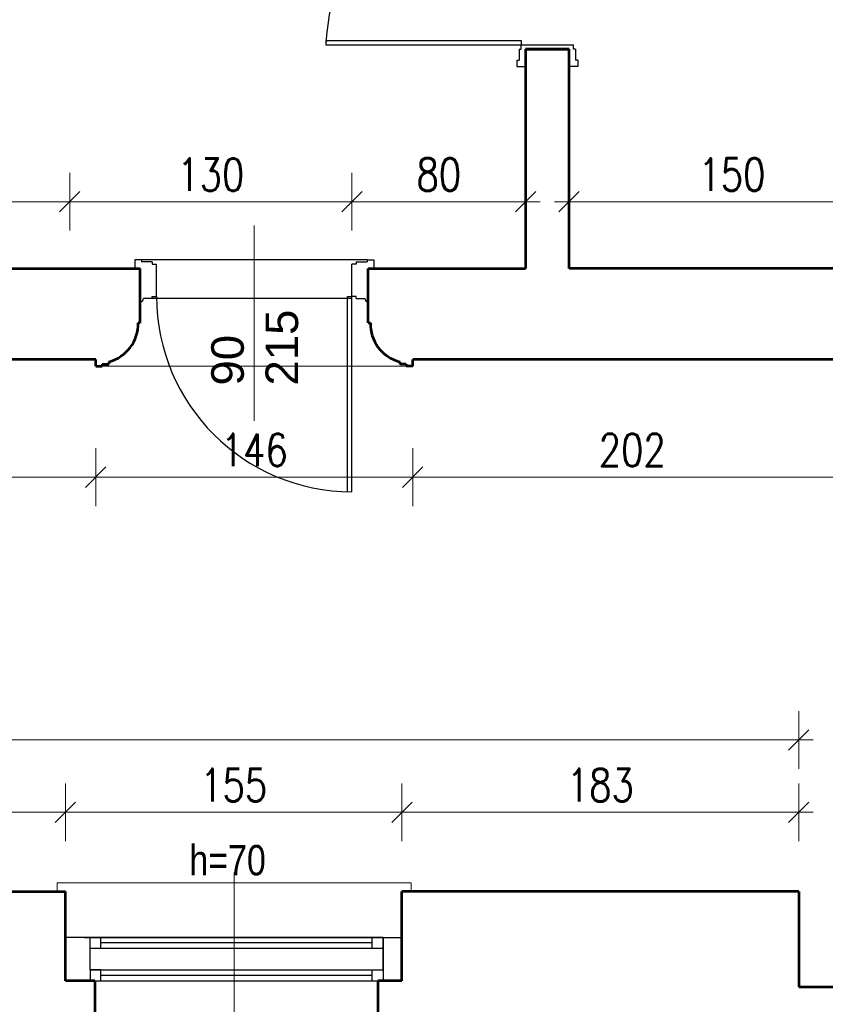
# Model space of a CAD drawing. Header units: millimetres. Extents: x 56977 to 67992, y 30187 to 42235.
# Tile 124 of 130: x 65712 to 66083, y 40608 to 41062. Entities that reach past the tile are written whole.
import ezdxf

# ---------------------------------------------------------------- set-up
doc = ezdxf.new("R2010")
doc.units = ezdxf.units.MM
doc.header["$MEASUREMENT"] = 0
doc.layers.get('0').update_dxf_attribs({"lineweight": 13})
doc.layers.get('DEFPOINTS').update_dxf_attribs({"lineweight": 13})
doc.layers.add('AI-OKNA', color=4, linetype='Continuous')
for name, color, linetype, lineweight in [('AI-OPISY', 3, 'Continuous', 13), ('AI_MURY', 40, 'Continuous', 53), ('AI_WIDOK', 8, 'Continuous', 13), ('Lines', 7, 'Continuous', 13), ('wymiary', 8, 'Continuous', 13)]:
    doc.layers.add(name, color=color, linetype=linetype, lineweight=lineweight)
doc.styles.get("Standard").update_dxf_attribs({"font": 'txt.shx'})
doc.styles.add('Style-ROMANS', font='ROMANS.shx')
doc.styles.add('WYMIAROWY-08', font='ROMANS.shx', dxfattribs={"width": 0.8})
doc.dimstyles.new('DYBY', dxfattribs={"dimscale": 100, "dimtxt": 0.15, "dimasz": 0.05, "dimexe": 0.05, "dimexo": 0.1, "dimgap": 0.05, "dimtad": 1, "dimdec": 0, "dimdsep": 46, "dimlunit": 5, "dimtxsty": 'WYMIAROWY-08', "dimblk": 'M_STRZ', "dimcen": 0.1, "dimse1": 1, "dimse2": 1, "dimclrd": 7, "dimclre": 7, "dimclrt": 1, "dimadec": 0, "dimazin": 0, "dimtfac": 1, "dimtdec": 0, "dimtmove": 2, "dimatfit": 3, "dimldrblk": 'M_STRZ', "dimfxl": 0, "dimtolj": 1, "dimarcsym": 0})

# ---------------------------------------------------------------- blocks, each defined once
blk = doc.blocks.new('M_STRZ')
for p, q in [((0, 2.66), (0, 0)), ((-0.941, -0.941), (0.941, 0.941)), ((-1.33, 0), (1.33, 0)), ((0, 0), (0, -2.66))]:
    blk.add_line(p, q)
blk = doc.blocks.new('*U122')
at = {"layer": 'DEFPOINTS', "color": 0}
for p in [(65282.82, 41148.07), (65282.82, 41048.07), (66392.26, 41048.07)]:
    blk.add_point(p, dxfattribs=at)
at = {"layer": 'wymiary', "color": 7, "lineweight": -2}
blk.add_line((66392.26, 41143.07), (66392.26, 41053.07), dxfattribs=at)
at = {"layer": 'wymiary', "color": 7, "lineweight": -2, "xscale": 5, "yscale": 5, "zscale": 5}
for p, rotation in [((66392.26, 41148.07), 90), ((66392.26, 41048.07), 270)]:
    blk.add_blockref('M_STRZ', p, dxfattribs=dict(at, rotation=rotation))
at = {"layer": 'wymiary', "color": 1, "insert": (66379.76, 41098.07), "char_height": 15, "attachment_point": 5, "rotation": 90, "style": 'WYMIAROWY-08'}
blk.add_mtext('100', dxfattribs=at)
blk = doc.blocks.new('*D1655')
at = {"layer": 'DEFPOINTS'}
for p in [(65282.82, 41148.07), (66404.76, 41113.55), (65282.82, 41048.07), (66392.26, 41048.07)]:
    blk.add_point(p, dxfattribs=at)
at = {"layer": 'wymiary', "color": 7}
blk.add_blockref('*U122', (0, 0), dxfattribs=at)
blk = doc.blocks.new('*U123')
at = {"layer": 'DEFPOINTS', "color": 0}
for p in [(65282.82, 41048.07), (65282.82, 40963.07), (66392.26, 40963.07)]:
    blk.add_point(p, dxfattribs=at)
at = {"layer": 'wymiary', "color": 7, "lineweight": -2}
blk.add_line((66392.26, 41043.07), (66392.26, 40968.07), dxfattribs=at)
at = {"layer": 'wymiary', "color": 7, "lineweight": -2, "xscale": 5, "yscale": 5, "zscale": 5}
for p, rotation in [((66392.26, 41048.07), 90), ((66392.26, 40963.07), 270)]:
    blk.add_blockref('M_STRZ', p, dxfattribs=dict(at, rotation=rotation))
at = {"layer": 'wymiary', "color": 1, "insert": (66379.76, 41005.57), "char_height": 15, "attachment_point": 5, "rotation": 90, "style": 'WYMIAROWY-08'}
blk.add_mtext('85', dxfattribs=at)
blk = doc.blocks.new('*D1656')
at = {"layer": 'DEFPOINTS'}
for p in [(65282.82, 41048.07), (66404.76, 41016.19), (65282.82, 40963.07), (66392.26, 40963.07)]:
    blk.add_point(p, dxfattribs=at)
at = {"layer": 'wymiary', "color": 7}
blk.add_blockref('*U123', (0, 0), dxfattribs=at)
blk = doc.blocks.new('*U266')
at = {"layer": 'DEFPOINTS', "color": 0}
for p in [(65732.54, 40696.56), (65732.54, 40660.07), (65887.54, 40660.07)]:
    blk.add_point(p, dxfattribs=at)
at = {"layer": 'wymiary', "color": 7, "lineweight": -2}
blk.add_line((65882.54, 40696.56), (65737.54, 40696.56), dxfattribs=at)
at = {"layer": 'wymiary', "color": 7, "lineweight": -2, "xscale": 5, "yscale": 5, "zscale": 5, "rotation": 180}
blk.add_blockref('M_STRZ', (65732.54, 40696.56), dxfattribs=at)
at = {"layer": 'wymiary', "color": 7, "lineweight": -2, "xscale": 5, "yscale": 5, "zscale": 5}
blk.add_blockref('M_STRZ', (65887.54, 40696.56), dxfattribs=at)
at = {"layer": 'wymiary', "color": 1, "insert": (65810.04, 40709.06), "char_height": 15, "attachment_point": 5, "style": 'WYMIAROWY-08'}
blk.add_mtext('155', dxfattribs=at)
blk = doc.blocks.new('*D1799')
at = {"layer": 'DEFPOINTS'}
for p in [(65732.54, 40696.56), (65825.51, 40684.06), (65732.54, 40660.07), (65887.54, 40660.07)]:
    blk.add_point(p, dxfattribs=at)
at = {"layer": 'wymiary', "color": 7}
blk.add_blockref('*U266', (0, 0), dxfattribs=at)
blk = doc.blocks.new('*U267')
at = {"layer": 'DEFPOINTS', "color": 0}
for p in [(65561.54, 40696.56), (65561.54, 40660.07), (65732.54, 40660.07)]:
    blk.add_point(p, dxfattribs=at)
at = {"layer": 'wymiary', "color": 7, "lineweight": -2}
blk.add_line((65727.54, 40696.56), (65566.54, 40696.56), dxfattribs=at)
at = {"layer": 'wymiary', "color": 7, "lineweight": -2, "xscale": 5, "yscale": 5, "zscale": 5}
for p, rotation in [((65561.54, 40696.56), 179.9999999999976), ((65732.54, 40696.56), 359.9999999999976)]:
    blk.add_blockref('M_STRZ', p, dxfattribs=dict(at, rotation=rotation))
at = {"layer": 'wymiary', "color": 1, "insert": (65647.04, 40709.06), "char_height": 15, "attachment_point": 5, "style": 'WYMIAROWY-08'}
blk.add_mtext('171', dxfattribs=at)
blk = doc.blocks.new('*D1800')
at = {"layer": 'DEFPOINTS'}
for p in [(65561.54, 40696.56), (65662.51, 40684.06), (65561.54, 40660.07), (65732.54, 40660.07)]:
    blk.add_point(p, dxfattribs=at)
at = {"layer": 'wymiary', "color": 7}
blk.add_blockref('*U267', (0, 0), dxfattribs=at)
blk = doc.blocks.new('*U310')
at = {"layer": 'DEFPOINTS', "color": 0}
for p in [(65892.54, 40905.07), (66094.77, 40905.11), (66094.77, 40850.92)]:
    blk.add_point(p, dxfattribs=at)
at = {"layer": 'wymiary', "color": 7, "lineweight": -2}
blk.add_line((65897.54, 40850.92), (66089.77, 40850.92), dxfattribs=at)
at = {"layer": 'wymiary', "color": 7, "lineweight": -2, "xscale": 5, "yscale": 5, "zscale": 5, "rotation": 180}
blk.add_blockref('M_STRZ', (65892.54, 40850.92), dxfattribs=at)
at = {"layer": 'wymiary', "color": 7, "lineweight": -2, "xscale": 5, "yscale": 5, "zscale": 5}
blk.add_blockref('M_STRZ', (66094.77, 40850.92), dxfattribs=at)
at = {"layer": 'wymiary', "color": 1, "insert": (65993.65, 40863.42), "char_height": 15, "attachment_point": 5, "style": 'WYMIAROWY-08'}
blk.add_mtext('202', dxfattribs=at)
blk = doc.blocks.new('*D1843')
at = {"layer": 'DEFPOINTS'}
for p in [(65892.54, 40905.07), (66094.77, 40905.11), (66094.77, 40850.92), (65977.32, 40838.42)]:
    blk.add_point(p, dxfattribs=at)
at = {"layer": 'wymiary', "color": 7}
blk.add_blockref('*U310', (0, 0), dxfattribs=at)
blk = doc.blocks.new('*U311')
at = {"layer": 'DEFPOINTS', "color": 0}
for p in [(65746.54, 40905.15), (65892.54, 40905.07), (65892.54, 40850.92)]:
    blk.add_point(p, dxfattribs=at)
at = {"layer": 'wymiary', "color": 7, "lineweight": -2}
blk.add_line((65751.54, 40850.92), (65887.54, 40850.92), dxfattribs=at)
at = {"layer": 'wymiary', "color": 7, "lineweight": -2, "xscale": 5, "yscale": 5, "zscale": 5, "rotation": 180}
blk.add_blockref('M_STRZ', (65746.54, 40850.92), dxfattribs=at)
at = {"layer": 'wymiary', "color": 7, "lineweight": -2, "xscale": 5, "yscale": 5, "zscale": 5}
blk.add_blockref('M_STRZ', (65892.54, 40850.92), dxfattribs=at)
at = {"layer": 'wymiary', "color": 1, "insert": (65819.54, 40863.42), "char_height": 15, "attachment_point": 5, "style": 'WYMIAROWY-08'}
blk.add_mtext('146', dxfattribs=at)
blk = doc.blocks.new('*D1844')
at = {"layer": 'DEFPOINTS'}
for p in [(65746.54, 40905.15), (65892.54, 40905.07), (65892.54, 40850.92), (65804.06, 40838.42)]:
    blk.add_point(p, dxfattribs=at)
at = {"layer": 'wymiary', "color": 7}
blk.add_blockref('*U311', (0, 0), dxfattribs=at)
blk = doc.blocks.new('*U312')
at = {"layer": 'DEFPOINTS', "color": 0}
for p in [(65523.04, 40905.15), (65746.54, 40905.15), (65746.54, 40850.92)]:
    blk.add_point(p, dxfattribs=at)
at = {"layer": 'wymiary', "color": 7, "lineweight": -2}
blk.add_line((65528.04, 40850.92), (65741.54, 40850.92), dxfattribs=at)
at = {"layer": 'wymiary', "color": 7, "lineweight": -2, "xscale": 5, "yscale": 5, "zscale": 5, "rotation": 180}
blk.add_blockref('M_STRZ', (65523.04, 40850.92), dxfattribs=at)
at = {"layer": 'wymiary', "color": 7, "lineweight": -2, "xscale": 5, "yscale": 5, "zscale": 5}
blk.add_blockref('M_STRZ', (65746.54, 40850.92), dxfattribs=at)
at = {"layer": 'wymiary', "color": 1, "insert": (65634.79, 40863.42), "char_height": 15, "attachment_point": 5, "style": 'WYMIAROWY-08'}
blk.add_mtext('224', dxfattribs=at)
blk = doc.blocks.new('*D1845')
at = {"layer": 'DEFPOINTS'}
for p in [(65523.04, 40905.15), (65746.54, 40905.15), (65746.54, 40850.92), (65618.45, 40838.42)]:
    blk.add_point(p, dxfattribs=at)
at = {"layer": 'wymiary', "color": 7}
blk.add_blockref('*U312', (0, 0), dxfattribs=at)
blk = doc.blocks.new('*U402')
at = {"layer": 'DEFPOINTS', "color": 0}
for p in [(65887.54, 40696.56), (65887.54, 40660.07), (66070.32, 40660.07)]:
    blk.add_point(p, dxfattribs=at)
at = {"layer": 'wymiary', "color": 7, "lineweight": -2}
blk.add_line((66065.32, 40696.56), (65892.54, 40696.56), dxfattribs=at)
at = {"layer": 'wymiary', "color": 7, "lineweight": -2, "xscale": 5, "yscale": 5, "zscale": 5, "rotation": 180}
blk.add_blockref('M_STRZ', (65887.54, 40696.56), dxfattribs=at)
at = {"layer": 'wymiary', "color": 7, "lineweight": -2, "xscale": 5, "yscale": 5, "zscale": 5}
blk.add_blockref('M_STRZ', (66070.32, 40696.56), dxfattribs=at)
at = {"layer": 'wymiary', "color": 1, "insert": (65978.93, 40709.06), "char_height": 15, "attachment_point": 5, "style": 'WYMIAROWY-08'}
blk.add_mtext('183', dxfattribs=at)
blk = doc.blocks.new('*D1935')
at = {"layer": 'DEFPOINTS'}
for p in [(65887.54, 40696.56), (65994.41, 40684.06), (65887.54, 40660.07), (66070.32, 40660.07)]:
    blk.add_point(p, dxfattribs=at)
at = {"layer": 'wymiary', "color": 7}
blk.add_blockref('*U402', (0, 0), dxfattribs=at)
blk = doc.blocks.new('*U598')
at = {"layer": 'DEFPOINTS', "color": 0}
for p in [(66114.54, 40977.82), (65964.54, 40963.11), (66114.54, 40963.11)]:
    blk.add_point(p, dxfattribs=at)
at = {"layer": 'wymiary', "color": 7, "lineweight": -2}
blk.add_line((65969.54, 40977.82), (66109.54, 40977.82), dxfattribs=at)
at = {"layer": 'wymiary', "color": 7, "lineweight": -2, "xscale": 5, "yscale": 5, "zscale": 5, "rotation": 180}
blk.add_blockref('M_STRZ', (65964.54, 40977.82), dxfattribs=at)
at = {"layer": 'wymiary', "color": 7, "lineweight": -2, "xscale": 5, "yscale": 5, "zscale": 5}
blk.add_blockref('M_STRZ', (66114.54, 40977.82), dxfattribs=at)
at = {"layer": 'wymiary', "color": 1, "insert": (66039.54, 40990.32), "char_height": 15, "attachment_point": 5, "style": 'WYMIAROWY-08'}
blk.add_mtext('150', dxfattribs=at)
blk = doc.blocks.new('*D2131')
at = {"layer": 'DEFPOINTS'}
for p in [(66024.06, 40990.32), (66114.54, 40977.82), (65964.54, 40963.11), (66114.54, 40963.11)]:
    blk.add_point(p, dxfattribs=at)
at = {"layer": 'wymiary', "color": 7}
blk.add_blockref('*U598', (0, 0), dxfattribs=at)
blk = doc.blocks.new('*U601')
at = {"layer": 'DEFPOINTS', "color": 0}
for p in [(65734.52, 40977.8), (65594.54, 40963.07), (65734.52, 40963.07)]:
    blk.add_point(p, dxfattribs=at)
at = {"layer": 'wymiary', "color": 7, "lineweight": -2}
blk.add_line((65599.54, 40977.8), (65729.52, 40977.8), dxfattribs=at)
at = {"layer": 'wymiary', "color": 7, "lineweight": -2, "xscale": 5, "yscale": 5, "zscale": 5, "rotation": 180}
blk.add_blockref('M_STRZ', (65594.54, 40977.8), dxfattribs=at)
at = {"layer": 'wymiary', "color": 7, "lineweight": -2, "xscale": 5, "yscale": 5, "zscale": 5}
blk.add_blockref('M_STRZ', (65734.52, 40977.8), dxfattribs=at)
at = {"layer": 'wymiary', "color": 1, "insert": (65664.53, 40990.3), "char_height": 15, "attachment_point": 5, "style": 'WYMIAROWY-08'}
blk.add_mtext('140', dxfattribs=at)
blk = doc.blocks.new('*D2134')
at = {"layer": 'DEFPOINTS'}
for p in [(65649.05, 40990.3), (65734.52, 40977.8), (65594.54, 40963.07), (65734.52, 40963.07)]:
    blk.add_point(p, dxfattribs=at)
at = {"layer": 'wymiary', "color": 7}
blk.add_blockref('*U601', (0, 0), dxfattribs=at)
blk = doc.blocks.new('*U602')
at = {"layer": 'DEFPOINTS', "color": 0}
for p in [(65864.53, 40977.82), (65734.52, 40963.05), (65864.54, 40963.07)]:
    blk.add_point(p, dxfattribs=at)
at = {"layer": 'wymiary', "color": 7, "lineweight": -2}
blk.add_line((65739.52, 40977.8), (65859.53, 40977.82), dxfattribs=at)
at = {"layer": 'wymiary', "color": 7, "lineweight": -2, "xscale": 5, "yscale": 5, "zscale": 5}
for p, rotation in [((65734.52, 40977.8), 180.0101333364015), ((65864.53, 40977.82), 0.01013333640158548)]:
    blk.add_blockref('M_STRZ', p, dxfattribs=dict(at, rotation=rotation))
at = {"layer": 'wymiary', "color": 1, "insert": (65799.53, 40990.31), "char_height": 15, "attachment_point": 5, "rotation": 0.0101, "style": 'WYMIAROWY-08'}
blk.add_mtext('130', dxfattribs=at)
blk = doc.blocks.new('*D2135')
at = {"layer": 'DEFPOINTS'}
for p in [(65784.05, 40990.31), (65864.53, 40977.82), (65734.52, 40963.05), (65864.54, 40963.07)]:
    blk.add_point(p, dxfattribs=at)
at = {"layer": 'wymiary', "color": 7}
blk.add_blockref('*U602', (0, 0), dxfattribs=at)
blk = doc.blocks.new('*U603')
at = {"layer": 'DEFPOINTS', "color": 0}
for p in [(65944.54, 40977.82), (65864.54, 40963.07), (65944.54, 40963.07)]:
    blk.add_point(p, dxfattribs=at)
at = {"layer": 'wymiary', "color": 7, "lineweight": -2}
blk.add_line((65869.54, 40977.82), (65939.54, 40977.82), dxfattribs=at)
at = {"layer": 'wymiary', "color": 7, "lineweight": -2, "xscale": 5, "yscale": 5, "zscale": 5, "rotation": 180}
blk.add_blockref('M_STRZ', (65864.54, 40977.82), dxfattribs=at)
at = {"layer": 'wymiary', "color": 7, "lineweight": -2, "xscale": 5, "yscale": 5, "zscale": 5}
blk.add_blockref('M_STRZ', (65944.54, 40977.82), dxfattribs=at)
at = {"layer": 'wymiary', "color": 1, "insert": (65904.54, 40990.32), "char_height": 15, "attachment_point": 5, "style": 'WYMIAROWY-08'}
blk.add_mtext('80', dxfattribs=at)
blk = doc.blocks.new('*D2136')
at = {"layer": 'DEFPOINTS'}
for p in [(65893.91, 40990.32), (65944.54, 40977.82), (65864.54, 40963.07), (65944.54, 40963.07)]:
    blk.add_point(p, dxfattribs=at)
at = {"layer": 'wymiary', "color": 7}
blk.add_blockref('*U603', (0, 0), dxfattribs=at)
blk = doc.blocks.new('*U752')
at = {"layer": 'DEFPOINTS', "color": 0}
for p in [(65235.54, 40729.85), (65235.54, 40696.56), (66070.32, 40696.56)]:
    blk.add_point(p, dxfattribs=at)
at = {"layer": 'wymiary', "color": 7, "lineweight": -2}
blk.add_line((66065.32, 40729.85), (65240.54, 40729.85), dxfattribs=at)
at = {"layer": 'wymiary', "color": 7, "lineweight": -2, "xscale": 5, "yscale": 5, "zscale": 5}
for p, rotation in [((65235.54, 40729.85), 179.999999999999), ((66070.32, 40729.85), 359.999999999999)]:
    blk.add_blockref('M_STRZ', p, dxfattribs=dict(at, rotation=rotation))
at = {"layer": 'wymiary', "color": 1, "insert": (65652.93, 40742.35), "char_height": 15, "attachment_point": 5, "style": 'WYMIAROWY-08'}
blk.add_mtext('835', dxfattribs=at)
blk = doc.blocks.new('*D2285')
at = {"layer": 'DEFPOINTS'}
for p in [(65235.54, 40729.85), (65669.27, 40717.35), (65235.54, 40696.56), (66070.32, 40696.56)]:
    blk.add_point(p, dxfattribs=at)
at = {"layer": 'wymiary', "color": 7}
blk.add_blockref('*U752', (0, 0), dxfattribs=at)

msp = doc.modelspace()

# ---------------------------------------------------------------- linework, layer by layer
at = {"layer": 'AI-OKNA'}
for p, q in [((65852.54, 41052.11), (65852.54, 41050.11)), ((65852.54, 41052.11), (65942.54, 41052.11)), ((65852.54, 41050.11), (65942.54, 41050.11)), ((65941.54, 41048.11), (65942.54, 41048.11)), ((65941.54, 41048.11), (65941.54, 41043.11)), ((65942.54, 41052.11), (65942.54, 41050.11)), ((65942.54, 41050.11), (65966.54, 41050.11)), ((65942.54, 41048.11), (65942.54, 41050.11)), ((65966.54, 41048.11), (65966.54, 41050.11)), ((65967.54, 41048.11), (65966.54, 41048.11)), ((65967.54, 41048.11), (65967.54, 41043.11)), ((65940.54, 41043.11), (65941.54, 41043.11)), ((65940.54, 41043.11), (65940.54, 41040.11)), ((65940.54, 41040.11), (65944.54, 41040.11)), ((65968.54, 41040.11), (65964.54, 41040.11)), ((65968.54, 41043.11), (65967.54, 41043.11)), ((65968.54, 41043.11), (65968.54, 41040.11)), ((65764.54, 40951.06), (65764.54, 40947.06)), ((65767.54, 40951.06), (65764.54, 40951.06)), ((65871.54, 40951.06), (65767.54, 40951.06)), ((65767.54, 40951.06), (65767.54, 40950.06)), ((65772.54, 40950.06), (65767.54, 40950.06)), ((65772.54, 40950.06), (65772.54, 40949.06)), ((65772.54, 40949.06), (65774.54, 40949.06)), ((65774.54, 40934.22), (65774.54, 40949.06)), ((65864.54, 40934.22), (65864.54, 40949.06)), ((65866.54, 40949.06), (65864.54, 40949.06)), ((65866.54, 40950.06), (65866.54, 40949.06)), ((65866.54, 40950.06), (65871.54, 40950.06)), ((65871.54, 40951.06), (65871.54, 40950.06)), ((65871.54, 40951.06), (65874.54, 40951.06)), ((65874.54, 40951.06), (65874.54, 40947.06)), ((65772.54, 40933.22), (65768.54, 40933.22)), ((65772.54, 40934.22), (65774.54, 40934.22)), ((65772.54, 40933.22), (65772.54, 40934.22)), ((65864.04, 40933.22), (65772.54, 40933.22)), ((65862.54, 40844.22), (65862.54, 40934.22)), ((65862.54, 40934.22), (65864.54, 40934.22)), ((65864.54, 40844.22), (65864.54, 40934.22)), ((65866.54, 40934.22), (65864.54, 40934.22)), ((65866.54, 40933.22), (65866.54, 40934.22)), ((65866.54, 40933.22), (65870.54, 40933.22)), ((65878.89, 40638.92), (65732.54, 40638.92)), ((65741.39, 40638.92), (65887.54, 40638.92)), ((65743.89, 40623.92), (65743.89, 40638.92)), ((65878.89, 40638.92), (65743.89, 40638.92)), ((65748.89, 40633.92), (65748.89, 40638.92)), ((65873.89, 40636.42), (65748.89, 40636.42)), ((65873.89, 40633.92), (65873.89, 40638.92)), ((65878.89, 40623.92), (65878.89, 40638.92)), ((65878.89, 40638.92), (65878.89, 40618.92)), ((65743.89, 40633.92), (65878.89, 40633.92)), ((65743.89, 40633.92), (65748.89, 40633.92)), ((65743.89, 40623.92), (65878.89, 40623.92)), ((65748.89, 40623.92), (65743.89, 40623.92)), ((65743.89, 40623.92), (65743.89, 40618.92)), ((65748.89, 40618.92), (65748.89, 40623.92)), ((65873.89, 40618.92), (65873.89, 40623.92)), ((65873.89, 40623.92), (65878.89, 40623.92)), ((65746.04, 40618.92), (65881.04, 40618.92)), ((65748.89, 40621.42), (65873.89, 40621.42))]:
    msp.add_line(p, q, dxfattribs=at)
for centre, radius, start, end in [((65953.64, 41045.51), 101.21, 96.3007, 177.3945), ((65767.04, 40933.22), 1.5, 270, 0), ((65864.54, 40934.22), 90, 180, 270), ((65872.04, 40933.22), 1.5, 180, 270)]:
    msp.add_arc(centre, radius, start, end, dxfattribs=at)
msp.add_point((65743.89, 40638.92), dxfattribs=at)
at = {"layer": 'AI-OPISY'}
for p, q in [((65819.54, 40876.89), (65819.54, 40966.89)), ((65810.28, 40555.81), (65810.28, 40668.82))]:
    msp.add_line(p, q, dxfattribs=at)
at = {"layer": 'AI_MURY'}
for p, q in [((65944.54, 41048.11), (65944.54, 40947.06)), ((65944.54, 41048.11), (65964.54, 41048.11)), ((65964.54, 41048.11), (65944.54, 41048.11)), ((65964.54, 41048.11), (65944.54, 41048.11)), ((65959.54, 41048.11), (65944.54, 41048.11)), ((65959.54, 41048.11), (65944.54, 41048.11)), ((65964.54, 40947.11), (65964.54, 41048.11)), ((65594.54, 40947.06), (65767.04, 40947.06)), ((65767.04, 40922.06), (65767.04, 40947.06)), ((65872.04, 40947.06), (65944.54, 40947.06)), ((65872.04, 40922.06), (65872.04, 40947.06)), ((66115.27, 40947.11), (65964.54, 40947.11)), ((65767.04, 40922.06), (65766.04, 40922.06)), ((65872.04, 40922.06), (65873.04, 40922.06)), ((65746.54, 40905.15), (65523.04, 40905.15)), ((65746.54, 40902.06), (65746.54, 40905.06)), ((65749.54, 40903.06), (65752.54, 40903.06)), ((65749.54, 40903.06), (65749.54, 40902.06)), ((65752.54, 40904.06), (65752.54, 40903.06)), ((65886.54, 40904.06), (65886.54, 40903.06)), ((65889.54, 40903.06), (65886.54, 40903.06)), ((65889.54, 40903.06), (65889.54, 40902.06)), ((66094.77, 40905.11), (65892.54, 40905.07)), ((65892.54, 40902.06), (65892.54, 40905.06)), ((65746.54, 40902.06), (65749.54, 40902.06)), ((65892.54, 40902.06), (65889.54, 40902.06)), ((65561.54, 40660.07), (65732.54, 40660.07)), ((65732.54, 40618.92), (65732.54, 40660.07)), ((66070.32, 40660.07), (65887.54, 40660.07)), ((65887.54, 40618.92), (65887.54, 40660.07)), ((66070.32, 40660.07), (66070.32, 40616.07)), ((65746.04, 40618.92), (65732.54, 40618.92)), ((65746.04, 40618.92), (65746.04, 40600.07)), ((65876.39, 40618.92), (65876.39, 40600.07)), ((65887.54, 40618.92), (65876.39, 40618.92)), ((66070.32, 40616.07), (66309.54, 40616.07))]:
    msp.add_line(p, q, dxfattribs=at)
for centre, start, end in [((65748.04, 40921.52), 284.44, 1.7261), ((65891.03, 40921.52), 178.2739, 255.56)]:
    msp.add_arc(centre, 18, start, end, dxfattribs=at)
at = {"layer": 'AI_WIDOK', "color": 251, "linetype": 'Continuous'}
msp.add_line((65749.54, 40902.06), (65889.54, 40902.06), dxfattribs=at)
at = {"layer": 'Lines', "color": 251, "linetype": 'Continuous'}
for p, q in [((65891.78, 40664.07), (65728.78, 40664.07)), ((65728.78, 40660.07), (65728.78, 40664.07)), ((65891.78, 40660.07), (65891.78, 40664.07))]:
    msp.add_line(p, q, dxfattribs=at)

# ---------------------------------------------------------------- texts
at = {"layer": 'AI-OPISY', "insert": (65799.72, 40893.15), "char_height": 15, "width": 45.2902, "attachment_point": 1, "rotation": 90}
msp.add_mtext('\\fArial|b0|i0|c238|p39;90\\P215', dxfattribs=at)
at = {"layer": 'AI-OPISY', "insert": (65789.63, 40667.27), "char_height": 14, "attachment_point": 7, "line_spacing_factor": 0.722892, "style": 'WYMIAROWY-08'}
msp.add_mtext('\\fArial|b0|i0|c238|p39;h=70', dxfattribs=at)

# ---------------------------------------------------------------- dimensions: what is measured, and where the dimension line sits
at = {"layer": 'wymiary', "color": 7}
for base, p1, p2, angle, picture, middle in [((66392.26, 41048.07), (65282.82, 41148.07), (65282.82, 41048.07), 270, '*D1655', (66404.76, 41113.55)), ((66392.26, 40963.07), (65282.82, 41048.07), (65282.82, 40963.07), 270, '*D1656', (66404.76, 41016.19)), ((65864.53, 40977.82), (65734.52, 40963.05), (65864.54, 40963.07), 0.0101, '*D2135', (65784.05, 40990.31)), ((65235.54, 40729.85), (66070.32, 40696.56), (65235.54, 40696.56), 180, '*D2285', (65669.27, 40717.35)), ((65561.54, 40696.56), (65732.54, 40660.07), (65561.54, 40660.07), 180, '*D1800', (65662.51, 40684.06)), ((65732.54, 40696.56), (65887.54, 40660.07), (65732.54, 40660.07), 180, '*D1799', (65825.51, 40684.06)), ((65887.54, 40696.56), (66070.32, 40660.07), (65887.54, 40660.07), 180, '*D1935', (65994.41, 40684.06))]:
    dim = msp.add_linear_dim(base=base, p1=p1, p2=p2, angle=angle, dimstyle='DYBY', override={"dimtad": 0, "dimtxsty": 'Style-ROMANS', "dimcen": 0.001, "dimclrd": 0, "dimclre": 0}, dxfattribs=at)
    dim.commit()
    dim.dimension.update_dxf_attribs({"geometry": picture, "text_midpoint": middle, "dimtype": 128})
for base, p1, p2, picture, middle in [((65734.52, 40977.8), (65594.54, 40963.07), (65734.52, 40963.07), '*D2134', (65649.05, 40990.3)), ((65944.54, 40977.82), (65864.54, 40963.07), (65944.54, 40963.07), '*D2136', (65893.91, 40990.32)), ((66114.54, 40977.82), (65964.54, 40963.11), (66114.54, 40963.11), '*D2131', (66024.06, 40990.32)), ((65746.53528189, 40850.91722877), (65523.03528189, 40905.14731817), (65746.53528189, 40905.14731817), '*D1845', (65618.44956761, 40838.41722877)), ((65892.54, 40850.92), (65746.54, 40905.15), (65892.54, 40905.07), '*D1844', (65804.06, 40838.42)), ((66094.77, 40850.92), (65892.54, 40905.07), (66094.77, 40905.11), '*D1843', (65977.32, 40838.42))]:
    dim = msp.add_linear_dim(base=base, p1=p1, p2=p2, dimstyle='DYBY', override={"dimtad": 0, "dimtxsty": 'Style-ROMANS', "dimcen": 0.001, "dimclrd": 0, "dimclre": 0}, dxfattribs=at)
    dim.commit()
    dim.dimension.update_dxf_attribs({"geometry": picture, "text_midpoint": middle, "dimtype": 128})

doc.saveas('drawing.dxf')
